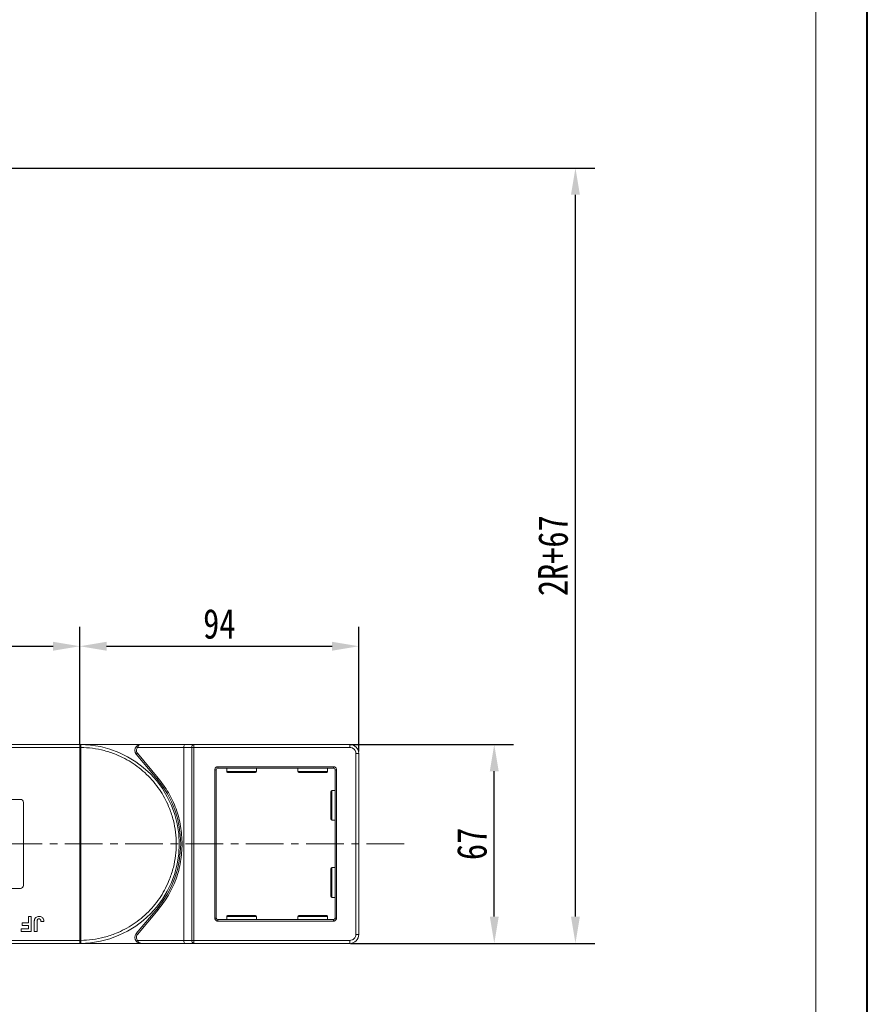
# Model space of a CAD drawing. Header units: millimetres. Extents: x 1675 to 3137, y 343 to 1376.
# Tile 73 of 84: x 2850 to 3135, y 713 to 1044. Entities that reach past the tile are written whole.
import ezdxf

# ---------------------------------------------------------------- set-up
doc = ezdxf.new("R2010")
doc.units = ezdxf.units.MM
doc.linetypes.add('CENTERX2', pattern=[20.32, 12.7, -2.54, 2.54, -2.54])
doc.styles.get("Standard").update_dxf_attribs({"font": '仿宋_GB2312.ttf', "width": 0.8})
doc.dimstyles.new('副本 ISO-45.1', dxfattribs={"dimtxt": 10, "dimasz": 9, "dimexe": 6.5, "dimexo": 0.625, "dimgap": 2.5, "dimtad": 1, "dimdsep": 46, "dimtxsty": 'Standard', "dimcen": 2.5, "dimadec": 0, "dimazin": 0, "dimtfac": 1, "dimtmove": 0, "dimatfit": 3, "dimfxl": 0, "dimarcsym": 0})

# ---------------------------------------------------------------- blocks, each defined once
blk = doc.blocks.new('*D2444')
at = {"color": 0, "lineweight": -2}
for p, q in [((2961.27, 800.12), (3016.15, 800.12)), ((3009.65, 742.12), (3009.65, 791.12)), ((2961.27, 733.12), (3016.15, 733.12))]:
    blk.add_line(p, q, dxfattribs=at)
at = {"color": 0, "lineweight": 9}
for points in [[(3008.15, 791.12), (3011.15, 791.12), (3009.65, 800.12)], [(3008.15, 742.12), (3011.15, 742.12), (3009.65, 733.12)]]:
    blk.add_solid(points, dxfattribs=at)
at = {"layer": 'Defpoints', "color": 0, "lineweight": 9}
for p in [(2960.64, 800.12), (3009.65, 800.12), (2960.64, 733.12)]:
    blk.add_point(p, dxfattribs=at)
at = {"color": 0, "lineweight": 9, "insert": (3002.15, 766.62), "char_height": 10, "attachment_point": 5, "rotation": 90}
blk.add_mtext('67', dxfattribs=at)
blk = doc.blocks.new('*D2445')
at = {"color": 0, "lineweight": -2}
for p, q in [((2539.51, 994.32), (3043.5, 994.32)), ((3037, 742.12), (3037, 985.32)), ((2961.27, 733.12), (3043.5, 733.12))]:
    blk.add_line(p, q, dxfattribs=at)
at = {"color": 0, "lineweight": 9}
for points in [[(3035.5, 985.32), (3038.5, 985.32), (3037, 994.32)], [(3035.5, 742.12), (3038.5, 742.12), (3037, 733.12)]]:
    blk.add_solid(points, dxfattribs=at)
at = {"layer": 'Defpoints', "color": 0, "lineweight": 9}
for p in [(2538.88, 994.32), (3037, 994.32), (2960.64, 733.12)]:
    blk.add_point(p, dxfattribs=at)
at = {"color": 0, "lineweight": 9, "insert": (3029.5, 863.72), "char_height": 10, "attachment_point": 5, "rotation": 90}
blk.add_mtext('2R+67', dxfattribs=at)
blk = doc.blocks.new('*D2415')
at = {"color": 0, "lineweight": -2}
for p, q in [((2870.01, 800.25), (2870.01, 839.72)), ((2964.01, 797.75), (2964.01, 839.72)), ((2879.01, 833.22), (2955.01, 833.22))]:
    blk.add_line(p, q, dxfattribs=at)
at = {"color": 0, "lineweight": 9}
for points in [[(2879.01, 834.72), (2879.01, 831.72), (2870.01, 833.22)], [(2955.01, 834.72), (2955.01, 831.72), (2964.01, 833.22)]]:
    blk.add_solid(points, dxfattribs=at)
at = {"layer": 'Defpoints', "color": 0, "lineweight": 9}
for p in [(2964.01, 833.22), (2870.01, 799.62), (2964.01, 797.12)]:
    blk.add_point(p, dxfattribs=at)
at = {"color": 0, "lineweight": 9, "insert": (2917.01, 840.72), "char_height": 10, "attachment_point": 5}
blk.add_mtext('94', dxfattribs=at)
blk = doc.blocks.new('*D2416')
at = {"color": 0, "lineweight": -2}
for p, q in [((2803.01, 799.89), (2803.01, 839.72)), ((2870.01, 800.25), (2870.01, 839.72)), ((2812.01, 833.22), (2861.01, 833.22))]:
    blk.add_line(p, q, dxfattribs=at)
at = {"color": 0, "lineweight": 9}
for points in [[(2812.01, 834.72), (2812.01, 831.72), (2803.01, 833.22)], [(2861.01, 834.72), (2861.01, 831.72), (2870.01, 833.22)]]:
    blk.add_solid(points, dxfattribs=at)
at = {"layer": 'Defpoints', "color": 0, "lineweight": 9}
for p in [(2870.01, 833.22), (2870.01, 799.62), (2803.01, 799.27)]:
    blk.add_point(p, dxfattribs=at)
at = {"color": 0, "lineweight": 9, "insert": (2836.51, 840.72), "char_height": 10, "attachment_point": 5}
blk.add_mtext('67', dxfattribs=at)

msp = doc.modelspace()

# ---------------------------------------------------------------- linework, layer by layer
at = {"color": 7, "lineweight": 40}
msp.add_line((3135.335, 343.042), (3135.335, 1376.056), dxfattribs=at)
at = {"color": 7, "lineweight": 13}
msp.add_line((3117.944, 360.433), (3117.944, 1358.665), dxfattribs=at)
at = {"color": 7, "linetype": 'Continuous', "lineweight": 15}
for p, q in [((2870.006, 800.12), (2822.418, 800.12)), ((2890.569, 800.12), (2870.006, 800.12)), ((2870.006, 800.12), (2870.24, 800.12)), ((2905.466, 800.12), (2890.569, 800.12)), ((2908.466, 800.12), (2905.466, 800.12)), ((2908.466, 800.12), (2908.466, 799.12)), ((2961.006, 800.12), (2908.466, 800.12)), ((2961.006, 799.12), (2961.006, 800.12)), ((2821.3, 799.12), (2870.006, 799.12)), ((2870.006, 734.122), (2870.006, 799.118)), ((2870.006, 799.118), (2870.356, 799.118)), ((2870.356, 799.121), (2870.356, 799.118)), ((2870.356, 799.118), (2870.356, 734.122)), ((2889.42, 797.156), (2889.037, 796.835)), ((2889.037, 796.835), (2896.052, 788.475)), ((2889.451, 799.12), (2889.078, 799.454)), ((2896.435, 788.797), (2889.42, 797.156)), ((2889.451, 799.12), (2905.006, 799.12)), ((2905.006, 799.12), (2907.707, 799.12)), ((2905.006, 799.12), (2905.006, 734.12)), ((2907.707, 734.12), (2907.707, 799.12)), ((2907.707, 799.12), (2908.466, 799.12)), ((2908.466, 799.12), (2908.466, 734.12)), ((2908.466, 799.12), (2961.006, 799.12)), ((2963.006, 797.12), (2963.006, 736.12)), ((2964.006, 797.12), (2963.006, 797.12)), ((2964.006, 736.12), (2964.006, 797.12)), ((2915.506, 741.62), (2915.506, 791.62)), ((2915.506, 791.62), (2916.006, 791.62)), ((2916.006, 741.62), (2916.006, 791.62)), ((2916.506, 792.62), (2955.506, 792.62)), ((2916.506, 792.62), (2916.506, 792.12)), ((2955.506, 792.12), (2916.506, 792.12)), ((2919.506, 792.12), (2919.506, 791.02)), ((2919.506, 791.02), (2929.506, 791.02)), ((2929.506, 791.02), (2929.506, 792.12)), ((2943.506, 792.12), (2943.506, 791.02)), ((2943.506, 791.02), (2953.506, 791.02)), ((2953.506, 791.02), (2953.506, 792.12)), ((2955.506, 792.62), (2955.506, 792.12)), ((2956.006, 741.62), (2956.006, 791.62)), ((2956.006, 791.62), (2956.506, 791.62)), ((2956.506, 791.62), (2956.506, 741.62)), ((2896.052, 788.475), (2896.435, 788.797)), ((2956.006, 784.62), (2954.906, 784.62)), ((2954.906, 784.62), (2954.906, 774.62)), ((2842.006, 781.62), (2850.006, 781.62)), ((2851.006, 780.62), (2851.006, 752.62)), ((2954.906, 774.62), (2956.006, 774.62)), ((2956.006, 758.62), (2954.906, 758.62)), ((2954.906, 758.62), (2954.906, 748.62)), ((2850.006, 751.62), (2842.006, 751.62)), ((2954.906, 748.62), (2956.006, 748.62)), ((2896.052, 744.766), (2889.037, 736.406)), ((2889.42, 736.085), (2896.435, 744.444)), ((2896.052, 744.766), (2896.435, 744.444)), ((2850.57, 740.005), (2852.686, 740.005)), ((2850.57, 739.172), (2850.57, 740.005)), ((2852.686, 742.12), (2853.647, 742.12)), ((2852.686, 740.005), (2852.686, 742.12)), ((2853.647, 742.12), (2853.647, 737.12)), ((2854.673, 737.12), (2854.673, 740.272)), ((2855.634, 740.357), (2855.634, 737.12)), ((2856.916, 740.454), (2857.878, 740.518)), ((2915.506, 741.62), (2916.006, 741.62)), ((2916.506, 740.62), (2916.506, 741.12)), ((2916.506, 741.12), (2955.506, 741.12)), ((2955.506, 740.62), (2916.506, 740.62)), ((2919.506, 742.22), (2919.506, 741.12)), ((2929.506, 742.22), (2919.506, 742.22)), ((2929.506, 741.12), (2929.506, 742.22)), ((2943.506, 742.22), (2943.506, 741.12)), ((2953.506, 742.22), (2943.506, 742.22)), ((2953.506, 741.12), (2953.506, 742.22)), ((2955.506, 740.62), (2955.506, 741.12)), ((2956.506, 741.62), (2956.006, 741.62)), ((2850.25, 737.12), (2850.25, 737.954)), ((2850.25, 737.954), (2852.686, 737.954)), ((2853.647, 737.12), (2850.25, 737.12)), ((2852.686, 739.172), (2850.57, 739.172)), ((2852.686, 737.954), (2852.686, 739.172)), ((2855.634, 737.12), (2854.673, 737.12)), ((2870.006, 734.12), (2819.316, 734.12)), ((2870.356, 734.122), (2870.006, 734.122)), ((2870.356, 734.122), (2870.356, 734.119)), ((2889.037, 736.406), (2889.42, 736.085)), ((2889.451, 734.12), (2889.078, 733.787)), ((2905.006, 734.12), (2889.451, 734.12)), ((2907.707, 734.12), (2905.006, 734.12)), ((2908.466, 734.12), (2907.707, 734.12)), ((2961.006, 734.12), (2908.466, 734.12)), ((2908.466, 733.12), (2908.466, 734.12)), ((2961.006, 733.12), (2961.006, 734.12)), ((2964.006, 736.12), (2963.006, 736.12)), ((2820.434, 733.12), (2870.006, 733.12)), ((2870.24, 733.121), (2870.006, 733.12)), ((2870.006, 733.12), (2890.569, 733.12)), ((2890.569, 733.12), (2905.466, 733.12)), ((2905.466, 733.12), (2908.466, 733.12)), ((2908.466, 733.12), (2961.006, 733.12))]:
    msp.add_line(p, q, dxfattribs=at)
at = {"color": 1, "linetype": 'CENTERX2', "lineweight": 13}
msp.add_line((2979.304, 766.62), (2273.493, 766.62), dxfattribs=at)
at = {"color": 7, "linetype": 'Continuous', "lineweight": 15}
for centre, radius, start, end in [((2870.243, 799.824), 0.295, 90.53836, 143.36012), ((2870.006, 766.62), 33.5, 270.40019, 89.59981), ((2908.605, 799.226), 0.905, 98.86498, 186.71937), ((2961.006, 797.12), 3, 0, 90), ((2870.269, 768.938), 30.184, 89.8339, 90.49831), ((2890.569, 798.12), 2, 138.18969, 220), ((2916.506, 791.62), 0.5, 90, 180), ((2919.806, 791.02), 0.3, 180, 270), ((2929.206, 791.02), 0.3, 270, 0), ((2943.806, 791.02), 0.3, 180, 270), ((2953.206, 791.02), 0.3, 270, 0), ((2955.506, 791.62), 0.5, 0, 90), ((2870.006, 766.62), 34, 320, 40), ((2954.906, 784.32), 0.3, 90, 180), ((2850.006, 780.62), 1, 0, 90), ((2954.906, 774.92), 0.3, 180, 270), ((2954.906, 758.32), 0.3, 90, 180), ((2850.006, 752.62), 1, 270, 360), ((2954.906, 748.92), 0.3, 180, 270), ((2916.506, 741.62), 0.5, 180, 270), ((2919.806, 742.22), 0.3, 90, 180), ((2929.206, 742.22), 0.3, 0, 90), ((2943.806, 742.22), 0.3, 90, 180), ((2953.206, 742.22), 0.3, 0, 90), ((2955.506, 741.62), 0.5, 270, 0), ((2870.269, 764.303), 30.184, 269.50169, 270.1661), ((2870.243, 733.416), 0.295, 216.63988, 269.46164), ((2890.569, 735.12), 2, 140, 221.81031), ((2908.605, 734.014), 0.905, 173.28063, 261.13502), ((2961.006, 736.12), 3, 270, 0)]:
    msp.add_arc(centre, radius, start, end, dxfattribs=at)
for centre, start_param, end_param in [((2905.466, 799.12), 0, 1.5707963), ((2905.466, 734.12), 1.5707963, 3.1415927)]:
    msp.add_ellipse(centre, major_axis=(0, 1), ratio=0.4599349, start_param=start_param, end_param=end_param, dxfattribs=at)
for points in [[(2870.006, 800.001), (2870.006, 800.035), (2870.006, 800.105), (2870.006, 800.115), (2870.006, 800.12)], [(2870.006, 733.12), (2870.006, 733.126), (2870.006, 733.136), (2870.006, 733.205), (2870.006, 733.24)]]:
    msp.add_open_spline(points, degree=3, dxfattribs=at)
for points, knots in [([(2870.006, 799.12), (2870.006, 799.233), (2870.006, 799.458), (2870.006, 799.757), (2870.006, 799.924), (2870.006, 799.99), (2870.006, 800.001)], [0, 0, 0, 0, 0.3133566, 0.6267132, 0.9400698, 1, 1, 1, 1]), ([(2870.24, 800.12), (2870.257, 800.117), (2870.294, 800.11), (2870.323, 800.056), (2870.343, 799.963), (2870.354, 799.817), (2870.356, 799.621), (2870.357, 799.376), (2870.356, 799.212), (2870.356, 799.121)], [0, 0, 0, 0, 0.1119973, 0.2448439, 0.3691679, 0.5008987, 0.6875333, 0.8281382, 1, 1, 1, 1]), ([(2889.078, 799.454), (2889.173, 799.547), (2889.383, 799.754), (2889.881, 800.042), (2890.299, 800.09), (2890.569, 800.12)], [0, 0, 0, 0, 0.2270634, 0.5015869, 1, 1, 1, 1]), ([(2890.569, 800.12), (2890.463, 800.107), (2890.251, 800.081), (2889.942, 799.869), (2889.663, 799.544), (2889.519, 799.256), (2889.451, 799.12)], [0, 0, 0, 0, 0.2515188, 0.5017844, 0.7656323, 1, 1, 1, 1]), ([(2870.006, 799.118), (2870.006, 799.119), (2870.006, 799.119), (2870.006, 799.12), (2870.006, 799.12), (2870.006, 799.12)], [0, 0, 0, 0, 0.3846661, 0.6923333, 1, 1, 1, 1]), ([(2870.356, 799.118), (2871.669, 799.058), (2874.335, 798.936), (2878.324, 798.122), (2881.967, 796.917), (2885.203, 795.411), (2888.028, 793.732), (2890.69, 791.764), (2893.968, 788.772), (2896.756, 785.307), (2898.959, 781.506), (2900.428, 778.254), (2901.602, 774.598), (2902.344, 770.601), (2902.586, 766.62), (2902.344, 762.64), (2901.602, 758.642), (2900.428, 754.986), (2898.959, 751.734), (2897.31, 748.891), (2895.371, 746.209), (2892.414, 742.898), (2888.98, 740.073), (2885.203, 737.83), (2881.967, 736.324), (2878.324, 735.118), (2874.335, 734.305), (2871.669, 734.182), (2870.356, 734.122)], [0, 0, 0, 0, 0.038862, 0.078912, 0.1200677, 0.1522272, 0.1843815, 0.2172151, 0.2500433, 0.3156185, 0.347778, 0.3799323, 0.4210926, 0.4611415, 0.5, 0.5388632, 0.578912, 0.6200677, 0.6522272, 0.6843815, 0.7172151, 0.7500433, 0.8156185, 0.847778, 0.8799323, 0.9210926, 0.9611404, 1, 1, 1, 1]), ([(2889.42, 797.156), (2889.322, 797.3), (2889.12, 797.596), (2889.038, 798.145), (2889.138, 798.69), (2889.349, 798.98), (2889.451, 799.12)], [0, 0, 0, 0, 0.2418638, 0.5, 0.7581362, 1, 1, 1, 1]), ([(2961.006, 799.12), (2961.258, 799.093), (2961.646, 799.052), (2962.112, 798.803), (2962.43, 798.544), (2962.689, 798.226), (2962.938, 797.76), (2962.979, 797.372), (2963.006, 797.12)], [0, 0, 0, 0, 0.2394429, 0.3698071, 0.5000001, 0.6303641, 0.7605571, 1, 1, 1, 1]), ([(2915.506, 791.62), (2915.519, 791.746), (2915.54, 791.94), (2915.665, 792.173), (2915.794, 792.332), (2915.953, 792.462), (2916.186, 792.586), (2916.38, 792.607), (2916.506, 792.62)], [0, 0, 0, 0, 0.239443, 0.3695502, 0.4999998, 0.6301073, 0.760557, 1, 1, 1, 1]), ([(2919.806, 790.72), (2919.869, 790.72), (2919.965, 790.72), (2920.551, 790.72), (2921.158, 790.72), (2921.911, 790.72), (2923.005, 790.72), (2924.506, 790.72), (2926.007, 790.72), (2927.101, 790.72), (2927.854, 790.72), (2928.461, 790.72), (2929.047, 790.72), (2929.143, 790.72), (2929.206, 790.72)], [0, 0, 0, 0, 0.1197284, 0.1841803, 0.25, 0.3158197, 0.3802716, 0.5, 0.6197284, 0.6841803, 0.75, 0.8158197, 0.8802716, 1, 1, 1, 1]), ([(2943.806, 790.72), (2943.869, 790.72), (2943.965, 790.72), (2944.551, 790.72), (2945.158, 790.72), (2945.911, 790.72), (2947.005, 790.72), (2948.506, 790.72), (2950.007, 790.72), (2951.101, 790.72), (2951.854, 790.72), (2952.461, 790.72), (2953.047, 790.72), (2953.143, 790.72), (2953.206, 790.72)], [0, 0, 0, 0, 0.1197284, 0.1841803, 0.25, 0.3158197, 0.3802716, 0.5, 0.6197284, 0.6841803, 0.75, 0.8158197, 0.8802716, 1, 1, 1, 1]), ([(2955.506, 792.62), (2955.632, 792.607), (2955.826, 792.586), (2956.059, 792.462), (2956.218, 792.333), (2956.347, 792.173), (2956.472, 791.94), (2956.493, 791.746), (2956.506, 791.62)], [0, 0, 0, 0, 0.23944295, 0.36955024, 0.49999985, 0.63010729, 0.76055705, 1, 1, 1, 1]), ([(2904.506, 766.62), (2904.407, 768.613), (2904.207, 772.628), (2902.571, 778.473), (2900.067, 784.002), (2897.639, 787.207), (2896.435, 788.797)], [0, 0, 0, 0, 0.2480864, 0.5, 0.7519136, 1, 1, 1, 1]), ([(2954.606, 784.32), (2954.606, 784.258), (2954.606, 784.161), (2954.606, 783.575), (2954.606, 782.968), (2954.606, 782.215), (2954.606, 781.121), (2954.606, 780.212), (2954.606, 779.62)], [0, 0, 0, 0, 0.2394568, 0.3683607, 0.5, 0.6316393, 0.7605432, 1, 1, 1, 1]), ([(2954.606, 779.62), (2954.606, 779.029), (2954.606, 778.12), (2954.606, 777.025), (2954.606, 776.272), (2954.606, 775.666), (2954.606, 775.08), (2954.606, 774.983), (2954.606, 774.92)], [0, 0, 0, 0, 0.2394568, 0.3683607, 0.5, 0.6316393, 0.7605432, 1, 1, 1, 1]), ([(2896.435, 744.444), (2897.639, 746.034), (2900.067, 749.239), (2902.571, 754.768), (2904.207, 760.613), (2904.407, 764.628), (2904.506, 766.62)], [0, 0, 0, 0, 0.2480864, 0.5, 0.7519136, 1, 1, 1, 1]), ([(2954.606, 758.32), (2954.606, 758.258), (2954.606, 758.161), (2954.606, 757.575), (2954.606, 756.968), (2954.606, 756.215), (2954.606, 755.121), (2954.606, 754.212), (2954.606, 753.62)], [0, 0, 0, 0, 0.2394568, 0.3683607, 0.5, 0.6316393, 0.7605432, 1, 1, 1, 1]), ([(2954.606, 753.62), (2954.606, 753.029), (2954.606, 752.12), (2954.606, 751.025), (2954.606, 750.272), (2954.606, 749.666), (2954.606, 749.08), (2954.606, 748.983), (2954.606, 748.92)], [0, 0, 0, 0, 0.2394568, 0.3683607, 0.5, 0.6316393, 0.7605432, 1, 1, 1, 1]), ([(2854.673, 740.272), (2854.673, 740.339), (2854.675, 740.472), (2854.683, 740.652), (2854.697, 740.811), (2854.718, 740.949), (2854.741, 741.088), (2854.768, 741.178), (2854.782, 741.223)], [0, 0, 0, 0, 0.2082698, 0.416707, 0.5614806, 0.7065734, 0.8528245, 1, 1, 1, 1]), ([(2854.782, 741.223), (2854.836, 741.347), (2854.944, 741.596), (2855.248, 741.899), (2855.713, 742.148), (2856.1, 742.171), (2856.333, 742.184)], [0, 0, 0, 0, 0.2064605, 0.4135145, 0.6452106, 1, 1, 1, 1]), ([(2855.634, 740.357), (2855.637, 740.49), (2855.642, 740.721), (2855.691, 741), (2855.782, 741.179), (2855.899, 741.276), (2856.066, 741.341), (2856.193, 741.347), (2856.271, 741.351)], [0, 0, 0, 0, 0.29202728, 0.5048541, 0.61390458, 0.72368495, 0.82981647, 1, 1, 1, 1]), ([(2856.271, 741.351), (2856.313, 741.35), (2856.397, 741.347), (2856.507, 741.315), (2856.601, 741.27), (2856.673, 741.215), (2856.736, 741.15), (2856.769, 741.101), (2856.786, 741.076)], [0, 0, 0, 0, 0.202387, 0.4109073, 0.5578292, 0.7094718, 0.8532239, 1, 1, 1, 1]), ([(2856.333, 742.184), (2856.467, 742.179), (2856.771, 742.166), (2857.223, 742.005), (2857.582, 741.679), (2857.836, 741.172), (2857.861, 740.775), (2857.878, 740.518)], [0, 0, 0, 0, 0.1552919, 0.3531453, 0.543243, 0.704067, 1, 1, 1, 1]), ([(2856.786, 741.076), (2856.805, 741.039), (2856.843, 740.964), (2856.871, 740.85), (2856.891, 740.745), (2856.903, 740.648), (2856.912, 740.551), (2856.915, 740.486), (2856.916, 740.454)], [0, 0, 0, 0, 0.1938055, 0.3931273, 0.5440688, 0.6954121, 0.8476129, 1, 1, 1, 1]), ([(2916.506, 740.62), (2916.38, 740.634), (2916.186, 740.654), (2915.953, 740.779), (2915.794, 740.908), (2915.665, 741.067), (2915.54, 741.3), (2915.519, 741.495), (2915.506, 741.62)], [0, 0, 0, 0, 0.239443, 0.3695502, 0.4999998, 0.6301073, 0.760557, 1, 1, 1, 1]), ([(2929.206, 742.52), (2929.143, 742.52), (2929.047, 742.52), (2928.461, 742.52), (2927.854, 742.52), (2927.101, 742.52), (2926.007, 742.52), (2924.506, 742.52), (2923.005, 742.52), (2921.911, 742.52), (2921.158, 742.52), (2920.551, 742.52), (2919.965, 742.52), (2919.869, 742.52), (2919.806, 742.52)], [0, 0, 0, 0, 0.1197284, 0.1841803, 0.25, 0.3158197, 0.3802716, 0.5, 0.6197284, 0.6841803, 0.75, 0.8158197, 0.8802716, 1, 1, 1, 1]), ([(2953.206, 742.52), (2953.143, 742.52), (2953.047, 742.52), (2952.461, 742.52), (2951.854, 742.52), (2951.101, 742.52), (2950.007, 742.52), (2948.506, 742.52), (2947.005, 742.52), (2945.911, 742.52), (2945.158, 742.52), (2944.551, 742.52), (2943.965, 742.52), (2943.869, 742.52), (2943.806, 742.52)], [0, 0, 0, 0, 0.1197284, 0.1841803, 0.25, 0.3158197, 0.3802716, 0.5, 0.6197284, 0.6841803, 0.75, 0.8158197, 0.8802716, 1, 1, 1, 1]), ([(2956.506, 741.62), (2956.493, 741.495), (2956.472, 741.3), (2956.347, 741.067), (2956.218, 740.908), (2956.059, 740.779), (2955.826, 740.655), (2955.632, 740.634), (2955.506, 740.62)], [0, 0, 0, 0, 0.239443, 0.3695502, 0.4999998, 0.6301073, 0.760557, 1, 1, 1, 1]), ([(2870.006, 734.12), (2870.006, 734.121), (2870.006, 734.121), (2870.006, 734.122), (2870.006, 734.122), (2870.006, 734.122)], [0, 0, 0, 0, 0.38469928, 0.69234964, 1, 1, 1, 1]), ([(2870.006, 733.24), (2870.006, 733.303), (2870.006, 733.429), (2870.006, 733.723), (2870.006, 733.966), (2870.006, 734.099), (2870.006, 734.12)], [0, 0, 0, 0, 0.3133347, 0.6266911, 0.9400476, 1, 1, 1, 1]), ([(2870.356, 734.119), (2870.356, 734.029), (2870.357, 733.864), (2870.356, 733.619), (2870.354, 733.424), (2870.343, 733.277), (2870.323, 733.184), (2870.294, 733.13), (2870.257, 733.124), (2870.24, 733.121)], [0, 0, 0, 0, 0.172016, 0.3127556, 0.4995985, 0.630391, 0.7580256, 0.8892284, 1, 1, 1, 1]), ([(2889.451, 734.12), (2889.349, 734.261), (2889.138, 734.551), (2889.038, 735.096), (2889.12, 735.644), (2889.322, 735.941), (2889.42, 736.085)], [0, 0, 0, 0, 0.2418638, 0.5, 0.7581362, 1, 1, 1, 1]), ([(2890.569, 733.12), (2890.299, 733.151), (2889.881, 733.199), (2889.383, 733.486), (2889.173, 733.693), (2889.078, 733.787)], [0, 0, 0, 0, 0.49841293, 0.77292805, 1, 1, 1, 1]), ([(2889.451, 734.12), (2889.519, 733.985), (2889.663, 733.697), (2889.942, 733.371), (2890.251, 733.159), (2890.463, 733.133), (2890.569, 733.12)], [0, 0, 0, 0, 0.2343503, 0.4981953, 0.748869, 1, 1, 1, 1]), ([(2963.006, 736.12), (2962.979, 735.869), (2962.938, 735.48), (2962.689, 735.014), (2962.43, 734.696), (2962.112, 734.438), (2961.646, 734.189), (2961.258, 734.147), (2961.006, 734.12)], [0, 0, 0, 0, 0.2394429, 0.3698071, 0.5000001, 0.6303641, 0.7605571, 1, 1, 1, 1])]:
    msp.add_open_spline(points, degree=3, knots=knots, dxfattribs=at)

# ---------------------------------------------------------------- dimensions: what is measured, and where the dimension line sits
at = {"color": 5, "lineweight": 9}
dim = msp.add_linear_dim(base=(3036.995, 994.32), p1=(2960.641, 733.12), p2=(2538.883, 994.32), angle=90, text='2R+67', dimstyle='副本 ISO-45.1', dxfattribs=at)
dim.commit()
dim.dimension.update_dxf_attribs({"geometry": '*D2445', "text_midpoint": (3029.495, 863.72)})
for base, p1, p2, picture, middle in [((2870.006, 833.22), (2803.006, 799.266), (2870.006, 799.62), '*D2416', (2836.506, 840.72)), ((2964.006, 833.22), (2870.006, 799.62), (2964.006, 797.12), '*D2415', (2917.006, 840.72))]:
    dim = msp.add_linear_dim(base=base, p1=p1, p2=p2, dimstyle='副本 ISO-45.1', dxfattribs=at)
    dim.commit()
    dim.dimension.update_dxf_attribs({"geometry": picture, "text_midpoint": middle})
dim = msp.add_linear_dim(base=(3009.648, 800.12), p1=(2960.641, 733.12), p2=(2960.641, 800.12), angle=90, dimstyle='副本 ISO-45.1', dxfattribs=at)
dim.commit()
dim.dimension.update_dxf_attribs({"geometry": '*D2444', "text_midpoint": (3002.148, 766.62)})

doc.saveas('drawing.dxf')
